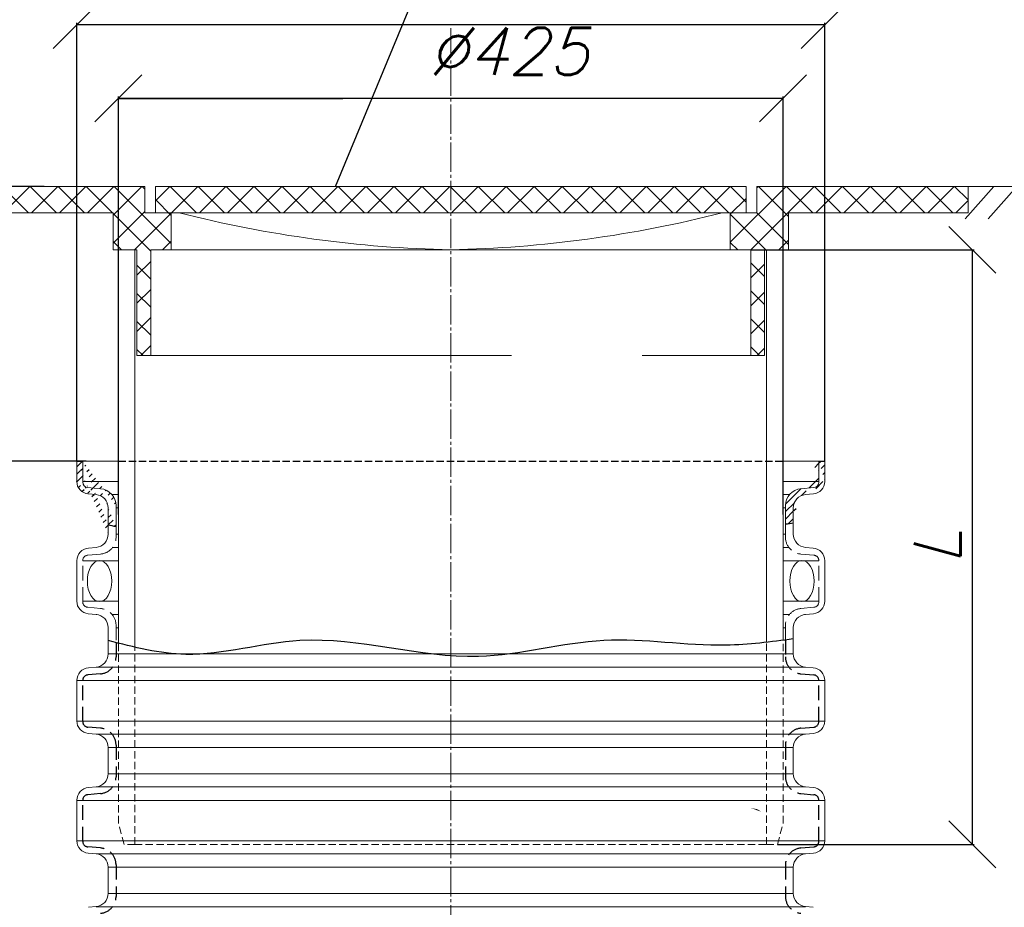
# Model space of a CAD drawing. Extents: x -23500 to 2637, y 21242 to 29547.
# Tile 121 of 121: x -171 to 1088, y 25164 to 26299. Entities that reach past the tile are written whole.
import ezdxf

# ---------------------------------------------------------------- set-up
doc = ezdxf.new("R2010")
doc.units = 0
doc.header["$LTSCALE"] = 25
for name, pattern in [('CENTER', [1.9499999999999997, 1.5, -0.15, 0.15, -0.15]), ('HIDDEN', [1.75, 1.25, -0.5]), ('HIDDEN1', [1.1, 0.75, -0.35])]:
    doc.linetypes.add(name, pattern=pattern)
doc.layers.get('0').update_dxf_attribs({"linetype": 'CONTINUOUS', "lineweight": 13})
doc.layers.get('DEFPOINTS').update_dxf_attribs({"linetype": 'CONTINUOUS'})
for name, color, linetype in [('0_5', 250, 'CONTINUOUS'), ('ASS', 7, 'CONTINUOUS'), ('CIENKA', 1, 'CONTINUOUS')]:
    doc.layers.add(name, color=color, linetype=linetype)
doc.styles.add('GOST', font='simplex.shx', dxfattribs={"oblique": 15})
doc.styles.get("Standard").update_dxf_attribs({"font": 'ARIAL.TTF', "height": 50})
doc.dimstyles.get("Standard").update_dxf_attribs({"dimtxt": 0.18, "dimasz": 0.18, "dimexe": 0.18, "dimexo": 0.0625, "dimgap": 0.09, "dimtad": 0, "dimtih": 1, "dimtoh": 1, "dimdec": 4, "dimzin": 0, "dimdsep": 46, "dimtxsty": 'Standard', "dimcen": 0.09, "dimadec": 0, "dimazin": 0, "dimtfac": 1, "dimtdec": 4, "dimtofl": 0, "dimtmove": 0, "dimatfit": 3, "dimfxl": 1, "dimtolj": 1, "dimtzin": 0, "dimarcsym": 0})
doc.dimstyles.new('STD_CADM', dxfattribs={"dimtxt": 4, "dimasz": 3, "dimexe": 2.5, "dimexo": 0, "dimgap": 0.09, "dimtad": 0, "dimdsep": 46, "dimtxsty": 'Standard', "dimcen": 0.09, "dimclrd": 1, "dimclre": 1, "dimclrt": 7, "dimadec": 0, "dimazin": 0, "dimtfac": 0.75, "dimtmove": 0, "dimatfit": 3, "dimfxl": 1, "dimtvp": 0.75, "dimtolj": 1, "dimarcsym": 0})

# ---------------------------------------------------------------- blocks, each defined once
blk = doc.blocks.new('_Oblique')
at = {"color": 0, "linetype": 'ByBlock', "lineweight": -2}
blk.add_line((0.5, 0.5), (-0.5, -0.5), dxfattribs=at)
blk = doc.blocks.new('*D1369')
at = {"color": 1, "linetype": 'Continuous', "lineweight": -2}
for p, q in [((-86.0502256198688, 25734.4441249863), (-335.3380271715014, 25734.4441249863)), ((-332.8380271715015, 23897.09668525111), (-332.8380271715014, 25734.4441249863)), ((-98.06475682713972, 23897.09668525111), (-335.3380271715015, 23897.09668525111))]:
    blk.add_line(p, q, dxfattribs=at)
at = {"layer": 'DEFPOINTS', "color": 0, "lineweight": 5}
for p in [(-332.8380271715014, 25734.4441249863), (-86.0502256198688, 25734.4441249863), (-98.06475682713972, 23897.09668525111)]:
    blk.add_point(p, dxfattribs=at)
at = {"color": 1, "linetype": 'Continuous', "lineweight": -2, "xscale": 60, "yscale": 60, "zscale": 60}
for p, rotation in [((-332.8380271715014, 25734.4441249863), 90), ((-332.8380271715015, 23897.09668525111), 270)]:
    blk.add_blockref('_Oblique', p, dxfattribs=dict(at, rotation=rotation))
at = {"color": 1, "insert": (-392.8380271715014, 24815.77040511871), "char_height": 60, "attachment_point": 5, "rotation": 90, "style": 'GOST'}
blk.add_mtext('\\A1;H3', dxfattribs=at)
blk = doc.blocks.new('*D1370')
at = {"color": 1, "linetype": 'Continuous', "lineweight": -2}
for p, q in [((1764.100135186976, 26085.6837960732), (2032.875321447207, 26085.6837960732)), ((2030.375321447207, 23211.58280764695), (2030.375321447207, 26085.6837960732)), ((1030.511361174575, 23211.58280764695), (2032.875321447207, 23211.58280764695))]:
    blk.add_line(p, q, dxfattribs=at)
at = {"layer": 'DEFPOINTS', "color": 0, "lineweight": 5}
for p in [(1764.100135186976, 26085.6837960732), (2030.375321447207, 26085.6837960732), (1030.511361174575, 23211.58280764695)]:
    blk.add_point(p, dxfattribs=at)
at = {"color": 1, "linetype": 'Continuous', "lineweight": -2, "xscale": 60, "yscale": 60, "zscale": 60}
for p, rotation in [((2030.375321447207, 26085.6837960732), 90), ((2030.375321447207, 23211.58280764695), 270)]:
    blk.add_blockref('_Oblique', p, dxfattribs=dict(at, rotation=rotation))
at = {"color": 1, "insert": (1970.375321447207, 24648.63330186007), "char_height": 60, "attachment_point": 5, "rotation": 90, "style": 'GOST'}
blk.add_mtext('\\A1;H', dxfattribs=at)
blk = doc.blocks.new('*D1374')
at = {"color": 1, "linetype": 'Continuous', "lineweight": -2}
for p, q in [((-332.0046029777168, 26085.6837960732), (-332.0046029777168, 26566.58912773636)), ((-139.58866198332, 26085.6837960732), (-334.5046029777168, 26085.6837960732)), ((-332.0046029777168, 25734.4441249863), (-332.0046029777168, 26085.6837960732)), ((-91.34184039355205, 25734.4441249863), (-334.5046029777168, 25734.4441249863))]:
    blk.add_line(p, q, dxfattribs=at)
at = {"layer": 'DEFPOINTS', "color": 0, "lineweight": 5}
for p in [(-332.0046029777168, 26085.6837960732), (-139.58866198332, 26085.6837960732), (-91.34184039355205, 25734.4441249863)]:
    blk.add_point(p, dxfattribs=at)
at = {"color": 1, "linetype": 'Continuous', "lineweight": -2, "xscale": 60, "yscale": 60, "zscale": 60}
for p, rotation in [((-332.0046029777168, 26085.6837960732), 90), ((-332.0046029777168, 25734.4441249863), 270)]:
    blk.add_blockref('_Oblique', p, dxfattribs=dict(at, rotation=rotation))
at = {"color": 1, "insert": (-392.0046029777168, 26356.13646190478), "char_height": 60, "attachment_point": 5, "rotation": 90, "style": 'GOST'}
blk.add_mtext('\\A1;min. 100', dxfattribs=at)
blk = doc.blocks.new('*D1375')
at = {"color": 1, "linetype": 'Continuous', "lineweight": -2}
for p, q in [((-98.06555387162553, 25734.4441249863), (-98.06555387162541, 26294.68638088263)), ((858.3870889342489, 26292.18638088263), (-98.06555387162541, 26292.18638088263)), ((858.3870889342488, 25734.4441249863), (858.3870889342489, 26294.68638088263))]:
    blk.add_line(p, q, dxfattribs=at)
at = {"layer": 'DEFPOINTS', "color": 0, "lineweight": 5}
for p in [(-98.06555387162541, 26292.18638088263), (-98.06555387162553, 25734.4441249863), (858.3870889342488, 25734.4441249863)]:
    blk.add_point(p, dxfattribs=at)
at = {"color": 1, "linetype": 'Continuous', "lineweight": -2, "xscale": 60, "yscale": 60, "zscale": 60, "rotation": 180}
blk.add_blockref('_Oblique', (-98.06555387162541, 26292.18638088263), dxfattribs=at)
at = {"color": 1, "linetype": 'Continuous', "lineweight": -2, "xscale": 60, "yscale": 60, "zscale": 60}
blk.add_blockref('_Oblique', (858.3870889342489, 26292.18638088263), dxfattribs=at)
at = {"color": 1, "insert": (421.152327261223, 26352.18638088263), "char_height": 60, "attachment_point": 5, "style": 'GOST'}
blk.add_mtext('\\A1;%%c476', dxfattribs=at)
blk = doc.blocks.new('*D1376')
at = {"color": 1, "linetype": 'Continuous', "lineweight": -2}
for p, q in [((-44.8392344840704, 25666.33495667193), (-44.83923448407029, 26200.74311734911)), ((805.1607655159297, 26198.24311734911), (-44.83923448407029, 26198.24311734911)), ((805.1607655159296, 25666.33495667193), (805.1607655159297, 26200.74311734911))]:
    blk.add_line(p, q, dxfattribs=at)
at = {"layer": 'DEFPOINTS', "color": 0, "lineweight": 5}
for p in [(-44.83923448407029, 26198.24311734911), (-44.8392344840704, 25666.33495667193), (805.1607655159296, 25666.33495667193)]:
    blk.add_point(p, dxfattribs=at)
at = {"color": 1, "linetype": 'Continuous', "lineweight": -2, "xscale": 60, "yscale": 60, "zscale": 60, "rotation": 180}
blk.add_blockref('_Oblique', (-44.83923448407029, 26198.24311734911), dxfattribs=at)
at = {"color": 1, "linetype": 'Continuous', "lineweight": -2, "xscale": 60, "yscale": 60, "zscale": 60}
blk.add_blockref('_Oblique', (805.1607655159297, 26198.24311734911), dxfattribs=at)
at = {"color": 1, "insert": (453.8085501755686, 26258.24311734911), "char_height": 60, "attachment_point": 5, "style": 'GOST'}
blk.add_mtext('\\A1;%%c425', dxfattribs=at)
blk = doc.blocks.new('*D1377')
at = {"color": 1, "lineweight": -2}
for p, q in [((763.827074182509, 26004.62848736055), (1049.62194875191, 26004.62848736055)), ((1047.12194875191, 25244.42533690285), (1047.12194875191, 26004.62848736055)), ((797.9257186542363, 25244.42533690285), (1049.62194875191, 25244.42533690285))]:
    blk.add_line(p, q, dxfattribs=at)
at = {"layer": 'DEFPOINTS', "color": 0, "lineweight": 5}
for p in [(763.827074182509, 26004.62848736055), (1047.12194875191, 26004.62848736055), (797.9257186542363, 25244.42533690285)]:
    blk.add_point(p, dxfattribs=at)
at = {"color": 1, "lineweight": -2, "xscale": 60, "yscale": 60, "zscale": 60}
for p, rotation in [((1047.12194875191, 26004.62848736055), 90), ((1047.12194875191, 25244.42533690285), 270)]:
    blk.add_blockref('_Oblique', p, dxfattribs=dict(at, rotation=rotation))
at = {"color": 1, "insert": (1002.12194875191, 25624.5269121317), "char_height": 60, "attachment_point": 5, "rotation": 90, "style": 'GOST'}
blk.add_mtext('\\A1;L', dxfattribs=at)

msp = doc.modelspace()

# ---------------------------------------------------------------- hatches: boundary and pattern name
at = {"linetype": 'Continuous'}
h = msp.add_hatch(dxfattribs=at)
h.set_pattern_fill('ANSI37', scale=202.6382717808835, style=0)
h.set_pattern_definition([(45, (-695.319839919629, 22575.31533219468), (-17.91086201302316, 17.91086201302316), []), (135, (-695.319839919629, 22575.31533219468), (-17.91086201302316, -17.91086201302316), [])])
h.paths.add_polyline_path([(380.1607675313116, 26085.6837960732), (2.43851685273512, 26085.6837960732), (2.43851685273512, 26051.91075077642), (380.1607675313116, 26051.91075077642)])
h.paths.add_polyline_path([(380.1607675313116, 26051.91075077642), (757.8830182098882, 26051.91075077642), (757.8830182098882, 26085.6837960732), (380.1607675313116, 26085.6837960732)])
h.paths.add_polyline_path([(737.6191910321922, 26051.91075077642), (737.6191910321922, 26004.62848736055), (763.827074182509, 26004.62848736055), (763.827074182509, 25869.53630617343), (781.3890577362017, 25869.53630617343), (781.3890577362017, 26004.62848736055), (811.9198906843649, 26004.62848736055), (811.9198906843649, 26051.91075077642), (1041.576598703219, 26051.91075077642), (1041.576598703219, 26085.6837960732), (771.392236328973, 26085.6837960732), (771.392236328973, 26051.91075077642)])
h.paths.add_polyline_path([(-11.07070126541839, 26051.91075077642), (-11.07070126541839, 26085.6837960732), (-281.2550636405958, 26085.6837960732), (-281.2550636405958, 26051.91075077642), (-51.59835562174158, 26051.91075077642), (-51.59835562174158, 26004.62848736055), (-21.06752267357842, 26004.62848736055), (-21.06752267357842, 25869.53630617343), (-3.505539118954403, 25869.53630617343), (-3.505539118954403, 26004.62848736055), (22.70234403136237, 26004.62848736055), (22.70234403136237, 26051.91075077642)])
h = msp.add_hatch(dxfattribs=at)
h.set_pattern_fill('ANSI37', scale=67.54609059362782, style=0)
h.set_pattern_definition([(45, (-1816.680104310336, 22971.56126145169), (-5.970287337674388, 5.970287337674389), []), (135, (-1816.680104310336, 22971.56126145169), (-5.970287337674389, -5.970287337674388), [])])
edge = h.paths.add_edge_path()
edge.add_ellipse((-68.97458677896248, 25581.03074400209), major_axis=(0, 26.28307913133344), ratio=0.5928432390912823, start_angle=270, end_angle=630, ccw=False)
h = msp.add_hatch(dxfattribs=at)
h.set_pattern_fill('ANSI37', scale=67.54609059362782, style=0)
h.set_pattern_definition([(135, (2577.001643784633, 22971.56126145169), (5.970287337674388, 5.970287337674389), []), (45.00000000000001, (2577.001643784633, 22971.56126145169), (5.970287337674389, -5.970287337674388), [])])
edge = h.paths.add_edge_path()
edge.add_ellipse((829.2961262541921, 25581.03074400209), major_axis=(0, 26.28307913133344), ratio=0.5928432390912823, start_angle=-270, end_angle=90)
at = {"layer": 'CIENKA', "linetype": 'Continuous', "ltscale": 10}
h = msp.add_hatch(dxfattribs=at)
h.set_pattern_fill('ANSI31', scale=54.03687247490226, style=0)
h.set_pattern_definition([(45, (-98.06475682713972, 25641.1601629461), (-4.776229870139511, 4.776229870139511), [])])
edge = h.paths.add_edge_path()
edge.add_line((-57.87780495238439, 25674.61580038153), (-57.87780495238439, 25641.1601629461))
edge.add_arc((-74.95725949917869, 25674.61580038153), 17.07945454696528, 0, 85.0000000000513)
edge.add_line((-84.10992840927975, 25700.61337964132), (-67.64065823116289, 25699.17250520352))
edge.add_spline(control_points=[(-47.83106698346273, 25650.28254088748), (-51.18008723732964, 25651.13476926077), (-54.52894609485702, 25651.99517926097), (-57.87780495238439, 25652.8555892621)], knot_values=[64.48696181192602, 64.48696181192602, 64.48696181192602, 64.48696181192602, 65.24345523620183, 65.24345523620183, 65.24345523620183, 65.24345523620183], degree=3, periodic=0)
edge.add_line((-90.5297033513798, 25734.4441249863), (-90.5297033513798, 25707.61933460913))
edge.add_arc((-82.09044345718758, 25708.41990105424), 15.97431337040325, 180.0000000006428, 265.0000000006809, ccw=False)
edge.add_arc((-83.49698677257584, 25707.61933460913), 7.032716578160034, 180, 265.0000000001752)
edge.add_line((-98.06475682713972, 25734.4441249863), (-90.5297033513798, 25734.4441249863))
edge.add_line((-47.83106698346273, 25677.55412987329), (-47.83106698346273, 25650.28254088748))
edge.add_arc((-69.5320209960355, 25677.55412987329), 21.70095401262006, 1.1327188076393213e-09, 85.00000000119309, ccw=False)
edge.add_line((-73.46868695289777, 25691.63026244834), (-83.48269660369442, 25692.5063747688))
edge.add_line((-98.06475682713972, 25708.41990105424), (-98.06475682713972, 25734.4441249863))
h = msp.add_hatch(dxfattribs=at)
h.set_pattern_fill('ANSI31', scale=54.03687247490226, style=0)
h.set_pattern_definition([(45, (808.1510079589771, 25641.1601629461), (-4.776229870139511, 4.776229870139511), [])])
edge = h.paths.add_edge_path()
edge.add_arc((843.8169277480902, 25707.61933460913), 7.032716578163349, 274.9999999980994, 359.9999999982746)
edge.add_arc((842.4103844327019, 25708.41990105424), 15.97431337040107, 274.9999999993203, 359.9999999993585)
edge.add_line((850.8496443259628, 25707.61933460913), (850.8496443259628, 25734.4441249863))
edge.add_arc((829.8519619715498, 25677.55412987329), 21.70095401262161, 94.99999999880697, 179.9999999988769)
edge.add_line((808.1510079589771, 25677.55412987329), (808.1510079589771, 25653.66234599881))
edge.add_line((833.7886279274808, 25691.63026244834), (843.8026375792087, 25692.5063747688))
edge.add_arc((835.277200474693, 25674.61580038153), 17.0794545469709, 94.99999999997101, 180, ccw=False)
edge.add_line((818.1977459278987, 25674.61580038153), (818.1977459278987, 25641.1601629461))
edge.add_line((827.9605992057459, 25699.17250520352), (844.4298693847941, 25700.61337964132))
edge.add_spline(control_points=[(818.1977459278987, 25654.9793984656), (814.8488851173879, 25654.53864794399), (811.5000243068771, 25654.09789742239), (808.1510079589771, 25653.66234599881)], knot_values=[0, 0, 0, 0, 0.7477866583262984, 0.7477866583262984, 0.7477866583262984, 0.7477866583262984], degree=3, periodic=0)
edge.add_line((858.384697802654, 25734.4441249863), (850.8496443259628, 25734.4441249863))
edge.add_line((858.384697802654, 25708.41990105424), (858.384697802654, 25734.4441249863))

# ---------------------------------------------------------------- linework, layer by layer
at = {"color": 7, "linetype": 'CENTER'}
msp.add_line((380.1607675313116, 26287.90478161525), (380.1607675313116, 23039.10471229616), dxfattribs=at)
at = {"color": 7, "linetype": 'Continuous'}
for p, q in [((-11.07070126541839, 26085.6837960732), (-281.2550636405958, 26085.6837960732)), ((-11.07070126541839, 26051.91075077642), (-11.07070126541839, 26085.6837960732)), ((380.1607675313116, 26085.6837960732), (2.43851685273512, 26085.6837960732)), ((2.43851685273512, 26051.91075077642), (2.43851685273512, 26085.6837960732)), ((380.1607675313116, 26085.6837960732), (757.8830182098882, 26085.6837960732)), ((757.8830182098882, 26051.91075077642), (757.8830182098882, 26085.6837960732)), ((771.392236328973, 26085.6837960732), (1041.576598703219, 26085.6837960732)), ((771.392236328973, 26051.91075077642), (771.392236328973, 26085.6837960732)), ((911.9140964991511, 26085.6837960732), (1764.100135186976, 26085.6837960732)), ((1037.777320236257, 26044.02348834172), (1074.443310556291, 26085.6837960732)), ((1041.576598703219, 26051.91075077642), (1041.576598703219, 26085.6837960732)), ((1067.265660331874, 26044.02348834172), (1103.931650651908, 26085.6837960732)), ((-51.59835562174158, 26051.91075077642), (-281.2550636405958, 26051.91075077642)), ((-51.59835562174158, 26004.62848736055), (-51.59835562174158, 26051.91075077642)), ((380.1607675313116, 26051.91075077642), (-11.07070126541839, 26051.91075077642)), ((22.70234403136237, 26004.62848736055), (22.70234403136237, 26051.91075077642)), ((380.1607675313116, 26051.91075077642), (771.392236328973, 26051.91075077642)), ((737.6191910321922, 26004.62848736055), (737.6191910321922, 26051.91075077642)), ((811.9198906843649, 26051.91075077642), (1041.576598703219, 26051.91075077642)), ((811.9198906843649, 26004.62848736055), (811.9198906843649, 26051.91075077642)), ((-21.06752267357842, 26004.62848736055), (-51.59835562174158, 26004.62848736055)), ((-44.83940969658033, 25501.65227067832), (-44.83527632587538, 26004.62848804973)), ((-23.76540813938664, 25496.54155082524), (-23.76540813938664, 26004.62848804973)), ((-21.06752267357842, 25869.53630617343), (-21.06752267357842, 26004.62848736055)), ((-3.505539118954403, 25869.53630617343), (-3.505539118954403, 26004.62848736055)), ((22.70234403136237, 26004.62848736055), (-3.505539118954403, 26004.62848736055)), ((22.70234403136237, 26004.62848736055), (380.1607675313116, 26004.62848736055)), ((737.6191910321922, 26004.62848736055), (380.1607675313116, 26004.62848736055)), ((737.6191910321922, 26004.62848736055), (763.827074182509, 26004.62848736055)), ((763.827074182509, 25869.53630617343), (763.827074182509, 26004.62848736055)), ((781.3890577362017, 26004.62848736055), (811.9198906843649, 26004.62848736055)), ((781.3890577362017, 25869.53630617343), (781.3890577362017, 26004.62848736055)), ((784.0948595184, 25502.82370483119), (784.0948595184, 26004.62848804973)), ((805.1737518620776, 25505.40526954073), (805.1737518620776, 26004.62848804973)), ((-3.505539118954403, 25869.53630617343), (-21.06752267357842, 25869.53630617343)), ((-3.505539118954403, 25869.53630617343), (457.6706546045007, 25869.53630617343)), ((624.8166374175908, 25869.53630617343), (763.827074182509, 25869.53630617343)), ((763.827074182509, 25869.53630617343), (781.3890577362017, 25869.53630617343)), ((-98.06555387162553, 25734.4441249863), (-44.8374966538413, 25734.4441249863)), ((-98.06475682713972, 25734.4441249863), (-98.06475682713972, 25708.41990105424)), ((-98.06475682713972, 25734.4441249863), (-44.8374966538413, 25734.4441249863)), ((805.1737518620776, 25734.4441249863), (858.3870889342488, 25734.4441249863)), ((805.1737518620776, 25734.4441249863), (858.3862918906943, 25734.4441249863)), ((858.384697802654, 25734.4441249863), (858.384697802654, 25708.41990105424)), ((-90.5297033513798, 25708.41990105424), (-44.83771051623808, 25708.41990105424)), ((850.8496443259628, 25708.41990105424), (805.1737518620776, 25708.41990105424)), ((-83.48269660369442, 25692.5063747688), (-73.46868695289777, 25691.63026244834)), ((-53.01554749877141, 25691.63026244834), (-44.83784849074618, 25691.63026244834)), ((813.3354884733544, 25691.63026244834), (805.1737518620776, 25691.63026244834)), ((843.8026375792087, 25692.5063747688), (833.7886279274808, 25691.63026244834)), ((-57.87780495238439, 25674.61580038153), (-57.87780495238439, 25641.1601629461)), ((-47.83106698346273, 25674.61580038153), (-44.83798831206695, 25674.61580038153)), ((808.1510079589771, 25674.61580038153), (805.1737518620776, 25674.61580038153)), ((818.1977459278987, 25674.61580038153), (818.1977459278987, 25641.1601629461)), ((-47.83106698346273, 25641.1601629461), (-44.83826324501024, 25641.1601629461)), ((808.1510079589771, 25641.1601629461), (805.1737518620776, 25641.1601629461)), ((-83.20756339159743, 25623.29365959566), (-73.46868695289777, 25624.14570087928)), ((-52.20102226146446, 25624.14570088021), (-44.83840306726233, 25624.14570088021)), ((812.5209632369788, 25624.14570088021), (805.1737518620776, 25624.14570088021)), ((843.5275043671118, 25623.29365959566), (833.7886279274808, 25624.14570087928)), ((-98.06475682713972, 25607.07987809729), (-98.06475682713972, 25555.30761440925)), ((-90.5297033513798, 25607.07987809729), (-44.83854331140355, 25607.07987809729)), ((850.8496443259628, 25607.07987809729), (805.1737518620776, 25607.07987809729)), ((858.384697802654, 25607.07987809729), (858.384697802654, 25555.30761440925)), ((-98.06475682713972, 25555.16952232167), (-98.06415993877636, 25555.16952232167)), ((-90.5297033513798, 25555.16952232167), (-44.83896990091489, 25555.16952232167)), ((850.8496443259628, 25555.16952232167), (805.1737518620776, 25555.16952232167)), ((858.384697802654, 25555.16952232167), (858.3841009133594, 25555.16952232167)), ((-83.48269660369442, 25539.39408812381), (-73.46868695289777, 25538.51797580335)), ((-73.46868695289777, 25538.37988371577), (-72.33125417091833, 25538.37988371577)), ((-52.89884834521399, 25538.37988371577), (-44.839107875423, 25538.37988371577)), ((813.218789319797, 25538.37988371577), (805.1737518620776, 25538.37988371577)), ((833.7886279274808, 25538.37988371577), (832.6511951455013, 25538.37988371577)), ((843.8026375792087, 25539.39408812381), (833.7886279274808, 25538.51797580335)), ((-57.87780495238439, 25521.50351373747), (-57.87780495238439, 25488.04787630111)), ((-47.83106698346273, 25521.36542164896), (-44.83924769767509, 25521.36542164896)), ((808.1510079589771, 25521.36542164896), (805.1737518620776, 25521.36542164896)), ((818.1977459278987, 25521.50351373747), (818.1977459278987, 25488.04787630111)), ((-57.87780495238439, 25487.90978421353), (380.1599704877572, 25487.90978421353)), ((818.1977459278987, 25487.90978421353), (380.1599704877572, 25487.90978421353)), ((-83.20756339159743, 25470.1813729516), (-73.46868695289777, 25471.03341423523)), ((-73.46868695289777, 25470.89532214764), (380.1599704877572, 25470.89532214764)), ((833.7886279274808, 25470.89532214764), (380.1599704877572, 25470.89532214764)), ((843.5275043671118, 25470.1813729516), (833.7886279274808, 25471.03341423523)), ((-98.06475682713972, 25453.96759145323), (-98.06475682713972, 25402.1953277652)), ((-98.06475682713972, 25453.82949936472), (380.1599704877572, 25453.82949936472)), ((858.384697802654, 25453.82949936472), (380.1599704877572, 25453.82949936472)), ((858.384697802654, 25453.96759145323), (858.384697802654, 25402.1953277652)), ((-98.06475682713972, 25402.05723567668), (380.1599704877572, 25402.05723567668)), ((858.3844226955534, 25402.05227229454), (380.1596954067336, 25402.05723567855)), ((-83.48269660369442, 25386.28180147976), (-73.46868695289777, 25385.40568915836)), ((-73.46868695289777, 25385.26759707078), (380.1599704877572, 25385.26759707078)), ((833.7881785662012, 25385.26288896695), (380.1595211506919, 25385.26759707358)), ((843.8026375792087, 25386.28180147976), (833.7886279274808, 25385.40568915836)), ((-57.87780495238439, 25368.39122709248), (-57.87780495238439, 25334.93558965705)), ((-57.87780495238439, 25368.2531350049), (380.1599704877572, 25368.2531350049)), ((818.1971199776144, 25368.24858871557), (380.1593445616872, 25368.25313500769)), ((818.1977459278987, 25368.39122709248), (818.1977459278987, 25334.93558965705)), ((-57.87780495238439, 25334.79749756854), (380.1599704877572, 25334.79749756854)), ((818.1977459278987, 25334.79749756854), (380.1599704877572, 25334.79749756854)), ((-83.20756339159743, 25317.06908630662), (-73.46868695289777, 25317.92112759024)), ((-73.46868695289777, 25317.78303550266), (380.1599704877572, 25317.78303550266)), ((833.7886279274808, 25317.78303550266), (380.1599704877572, 25317.78303550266)), ((843.5275043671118, 25317.06908630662), (833.7886279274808, 25317.92112759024)), ((-98.06475682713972, 25300.85530480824), (-98.06475682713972, 25249.08304112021)), ((-98.06475682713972, 25300.71721272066), (380.1599704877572, 25300.71721272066)), ((858.384697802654, 25300.71721272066), (380.1599704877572, 25300.71721272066)), ((858.384697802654, 25300.85530480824), (858.384697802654, 25249.08304112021)), ((-98.06475682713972, 25248.94494903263), (380.1599704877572, 25248.94494903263)), ((858.384697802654, 25248.94494903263), (380.1599704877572, 25248.94494903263)), ((-83.48269660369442, 25233.16951483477), (-73.46868695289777, 25232.29340251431)), ((-73.46868695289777, 25232.15531042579), (380.1599704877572, 25232.15531042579)), ((833.7886279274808, 25232.15531042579), (380.1599704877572, 25232.15531042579)), ((843.8026375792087, 25233.16951483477), (833.7886279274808, 25232.29340251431)), ((-57.87780495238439, 25215.27894044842), (-57.87780495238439, 25181.82330301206)), ((-57.87780495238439, 25215.14084835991), (380.1599704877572, 25215.14084835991)), ((818.1977459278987, 25215.14084835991), (380.1599704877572, 25215.14084835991)), ((818.1977459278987, 25215.27894044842), (818.1977459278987, 25181.82330301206)), ((-57.87780495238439, 25181.68521092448), (380.1599704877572, 25181.68521092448)), ((818.1977459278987, 25181.68521092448), (380.1599704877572, 25181.68521092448)), ((-83.20756339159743, 25163.95679966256), (-73.46868695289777, 25164.80884094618)), ((-73.46868695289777, 25164.67074885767), (380.1599704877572, 25164.67074885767)), ((833.7886279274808, 25164.67074885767), (380.1599704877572, 25164.67074885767)), ((843.5275043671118, 25163.95679966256), (833.7886279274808, 25164.80884094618))]:
    msp.add_line(p, q, dxfattribs=at)
at = {"color": 7}
for p, q in [((-90.5297033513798, 25707.61933460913), (-90.5297033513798, 25734.4441249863)), ((850.8496443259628, 25707.61933460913), (850.8496443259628, 25734.4441249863)), ((-67.64065823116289, 25699.17250520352), (-84.10992840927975, 25700.61337964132)), ((827.9605992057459, 25699.17250520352), (844.4298693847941, 25700.61337964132)), ((-47.83106698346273, 25677.55412987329), (-47.83106698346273, 25650.28254088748)), ((808.1510079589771, 25677.55412987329), (808.1510079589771, 25653.66234599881))]:
    msp.add_line(p, q, dxfattribs=at)
at = {"color": 7, "linetype": 'HIDDEN1'}
for p, q in [((-47.83106698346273, 25650.28254088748), (-47.83106698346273, 25637.20586504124)), ((808.1510079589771, 25653.66234599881), (808.1510079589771, 25637.20586504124)), ((-67.64065823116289, 25615.58748971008), (-84.10992840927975, 25614.14661527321)), ((827.9605992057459, 25615.58748971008), (844.4298693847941, 25614.14661527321)), ((-90.5297033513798, 25554.50704796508), (-90.5297033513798, 25607.14066030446)), ((850.8496443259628, 25554.50704796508), (850.8496443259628, 25607.14066030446)), ((-67.64065823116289, 25546.06021855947), (-84.10992840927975, 25547.50109299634)), ((827.9605992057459, 25546.06021855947), (844.4298693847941, 25547.50109299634)), ((-47.83106698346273, 25524.4418432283), (-47.83106698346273, 25502.41115638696)), ((808.1510079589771, 25524.4418432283), (808.1510079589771, 25505.79096149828))]:
    msp.add_line(p, q, dxfattribs=at)
at = {"color": 7, "linetype": 'HIDDEN1', "ltscale": 0.5}
for p, q in [((-44.83527632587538, 25271.44377382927), (-44.83527632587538, 25501.65122580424)), ((-23.76089606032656, 25244.42533759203), (-23.76089606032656, 25496.54051918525)), ((784.09937159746, 25244.42533759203), (784.09937159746, 25502.82421772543)), ((805.1737518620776, 25271.44377382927), (805.1737518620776, 25505.40526954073)), ((-37.59571335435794, 25244.42535110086), (-44.83527632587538, 25271.4437873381)), ((797.9341888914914, 25244.42535110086), (805.1737518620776, 25271.4437873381)), ((-23.76089606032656, 25244.42535110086), (-37.59571335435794, 25244.42535110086)), ((-23.76089606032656, 25244.42535110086), (784.09937159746, 25244.42535110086)), ((784.09937159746, 25244.42535110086), (797.9341888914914, 25244.42535110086))]:
    msp.add_line(p, q, dxfattribs=at)
at = {"color": 7, "linetype": 'Continuous'}
for centre, radius, start, end in [((412.1027734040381, 27536.92503467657), 1532.629441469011, 255.6806769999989, 268.8057940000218), ((348.2187616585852, 27536.92503467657), 1532.629441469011, 271.1942059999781, 284.319323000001), ((-82.09044345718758, 25708.41990105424), 15.97431337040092, 180, 265.0000000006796), ((842.4103844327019, 25708.41990105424), 15.97431337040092, 274.9999999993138, 0), ((-74.95725949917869, 25674.61580038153), 17.07945454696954, 0, 85.00000000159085), ((835.277200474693, 25674.61580038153), 17.07945454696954, 95.0000000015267, 180), ((-74.95725949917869, 25641.1601629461), 17.07945454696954, 274.9999999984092, 0), ((835.277200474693, 25641.1601629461), 17.07945454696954, 180, 264.9999999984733), ((-81.78904131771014, 25607.07987809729), 16.27571550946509, 95.0000000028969, 180), ((842.1089822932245, 25607.07987809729), 16.27571550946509, 0, 85.00000000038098), ((-82.09044345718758, 25555.30761440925), 15.97431337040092, 180, 265.0000000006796), ((842.4103844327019, 25555.30761440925), 15.97431337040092, 274.9999999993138, 0), ((-74.95725949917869, 25521.50351373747), 17.07945454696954, 0, 85.00000000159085), ((835.277200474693, 25521.50351373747), 17.07945454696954, 95.0000000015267, 180), ((-74.95725949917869, 25488.04787630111), 17.07945454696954, 274.9999999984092, 0), ((835.277200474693, 25488.04787630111), 17.07945454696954, 180, 264.9999999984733), ((-81.78904131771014, 25453.96759145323), 16.27571550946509, 95.0000000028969, 180), ((842.1089822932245, 25453.96759145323), 16.27571550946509, 0, 85.00000000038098), ((-82.09044345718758, 25402.1953277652), 15.97431337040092, 180, 265.0000000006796), ((842.4103844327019, 25402.1953277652), 15.97431337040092, 274.9999999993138, 0), ((-74.95725949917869, 25368.39122709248), 17.07945454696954, 0, 85.00000000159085), ((835.277200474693, 25368.39122709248), 17.07945454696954, 95.00000000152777, 180), ((-74.95725949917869, 25334.93558965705), 17.07945454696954, 274.9999999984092, 0), ((835.277200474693, 25334.93558965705), 17.07945454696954, 180, 264.9999999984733), ((-81.78904131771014, 25300.85530480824), 16.27571550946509, 95.0000000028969, 180), ((842.1089822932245, 25300.85530480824), 16.27571550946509, 0, 85.00000000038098), ((-82.09044345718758, 25249.08304112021), 15.97431337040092, 180, 265.0000000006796), ((842.4103844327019, 25249.08304112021), 15.97431337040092, 274.9999999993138, 0), ((-74.95725949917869, 25215.27894044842), 17.07945454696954, 0, 85.00000000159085), ((835.277200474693, 25215.27894044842), 17.07945454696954, 95.00000000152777, 180), ((-74.95725949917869, 25181.82330301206), 17.07945454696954, 274.9999999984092, 0), ((835.277200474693, 25181.82330301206), 17.07945454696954, 180, 264.9999999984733)]:
    msp.add_arc(centre, radius, start, end, dxfattribs=at)
at = {"color": 7}
for centre, radius, start, end in [((-83.49698677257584, 25707.61933460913), 7.032716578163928, 180, 265.0000000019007), ((-69.5320209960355, 25677.55412987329), 21.70095401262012, 0, 85.00000000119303), ((829.8519619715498, 25677.55412987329), 21.70095401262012, 95.00000000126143, 180), ((843.8169277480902, 25707.61933460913), 7.032716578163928, 274.9999999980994, 0)]:
    msp.add_arc(centre, radius, start, end, dxfattribs=at)
at = {"color": 7, "linetype": 'HIDDEN1'}
for centre, radius, start, end in [((-69.5320209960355, 25637.20586504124), 21.70095401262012, 274.9999999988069, 0), ((829.8519619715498, 25637.20586504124), 21.70095401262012, 180, 264.9999999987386), ((-83.49698677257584, 25607.14066030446), 7.032716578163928, 94.99999999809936, 180), ((843.8169277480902, 25607.14066030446), 7.032716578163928, 0, 85.00000000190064), ((-83.49698677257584, 25554.50704796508), 7.032716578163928, 180, 265.0000000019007), ((843.8169277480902, 25554.50704796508), 7.032716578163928, 274.9999999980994, 0), ((-69.5320209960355, 25524.4418432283), 21.70095401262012, 0, 85.00000000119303), ((829.8519619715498, 25524.4418432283), 21.70095401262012, 95.00000000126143, 180)]:
    msp.add_arc(centre, radius, start, end, dxfattribs=at)
at = {"color": 7, "linetype": 'Continuous'}
msp.add_ellipse((-68.97458677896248, 25581.03074400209), major_axis=(0, 26.28307913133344), ratio=0.5928432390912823, start_param=-1.570796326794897, end_param=4.71238898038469, dxfattribs=at)
at = {"color": 7, "linetype": 'Continuous', "extrusion": (0, 0, -1)}
msp.add_ellipse((829.2961262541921, 25581.03074400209), major_axis=(0, 26.28307913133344), ratio=0.5928432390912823, start_param=-1.570796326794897, end_param=4.71238898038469, dxfattribs=at)
at = {"layer": '0_5', "color": 7}
msp.add_line((-44.8392344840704, 26198.24311734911), (242.2316505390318, 26198.24311734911), dxfattribs=at)
at = {"layer": 'ASS', "color": 7, "linetype": 'Continuous'}
for points in [[(826.5158173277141, 25597.16462576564, 0, 13.50921811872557, 0), (858.8642750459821, 25621.57913319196, 0, 0, 0), (1139.428742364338, 25833.33089913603, 0, 0, 0), (1509.56994405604, 25833.33089913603, 0, 0, 0)], [(772.2925058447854, 25289.31414281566, 0, 13.50921811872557, 0), (805.1729548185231, 25276.29399731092, 0, 0, 0), (1104.850856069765, 25170.72788983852, 0, 0, 0), (1925.158193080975, 25170.72788983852, 0, 0, 0)]]:
    msp.add_lwpolyline(points, format="xyseb", dxfattribs=at)
at = {"layer": 'CIENKA', "color": 7, "linetype": 'Continuous'}
for p, q in [((-98.06475682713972, 25734.4441249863), (-90.5297033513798, 25734.4441249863)), ((850.8496443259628, 25734.4441249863), (858.384697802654, 25734.4441249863))]:
    msp.add_line(p, q, dxfattribs=at)
at = {"layer": 'CIENKA', "color": 7, "linetype": 'HIDDEN', "ltscale": 0.3}
msp.add_line((-44.8374966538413, 25734.4441249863), (805.1607655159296, 25734.4441249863), dxfattribs=at)
msp.add_line((-44.8374966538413, 25734.4441249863), (805.1607655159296, 25734.4441249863), dxfattribs=at)
at = {"layer": 'CIENKA', "color": 7, "linetype": 'HIDDEN1'}
for p, q in [((-47.83106698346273, 25502.41115638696), (-47.83106698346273, 25484.09357839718)), ((808.1510079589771, 25505.79096149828), (808.1510079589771, 25484.09357839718)), ((-67.64065823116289, 25462.47520306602), (-84.10992840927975, 25461.03432862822)), ((827.9605992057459, 25462.47520306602), (844.4298693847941, 25461.03432862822)), ((-90.5297033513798, 25401.39476132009), (-90.5297033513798, 25454.02837366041)), ((850.8496443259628, 25401.39476132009), (850.8496443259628, 25454.02837366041)), ((-67.64065823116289, 25392.94793191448), (-84.10992840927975, 25394.38880635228)), ((827.9605992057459, 25392.94793191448), (844.4298693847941, 25394.38880635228)), ((-47.83106698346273, 25371.32955658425), (-47.83106698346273, 25330.9812917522)), ((808.1510079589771, 25371.32955658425), (808.1510079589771, 25330.9812917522)), ((-67.64065823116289, 25309.36291642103), (-84.10992840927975, 25307.92204198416)), ((827.9605992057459, 25309.36291642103), (844.4298693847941, 25307.92204198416)), ((-90.5297033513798, 25248.28247467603), (-90.5297033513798, 25300.91608701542)), ((850.8496443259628, 25248.28247467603), (850.8496443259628, 25300.91608701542)), ((-67.64065823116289, 25239.83564527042), (-84.10992840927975, 25241.27651970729)), ((827.9605992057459, 25239.83564527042), (844.4298693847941, 25241.27651970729)), ((-47.83106698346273, 25218.21726993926), (-47.83106698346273, 25177.86900510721)), ((808.1510079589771, 25218.21726993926), (808.1510079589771, 25177.86900510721))]:
    msp.add_line(p, q, dxfattribs=at)
for centre, radius, start, end in [((-69.5320209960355, 25484.09357839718), 21.70095401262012, 274.9999999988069, 0), ((829.8519619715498, 25484.09357839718), 21.70095401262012, 180, 264.9999999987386), ((-83.49698677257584, 25454.02837366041), 7.032716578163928, 94.99999999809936, 180), ((843.8169277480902, 25454.02837366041), 7.032716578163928, 0, 85.00000000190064), ((-83.49698677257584, 25401.39476132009), 7.032716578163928, 180, 265.0000000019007), ((843.8169277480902, 25401.39476132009), 7.032716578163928, 274.9999999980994, 0), ((-69.5320209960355, 25371.32955658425), 21.70095401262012, 0, 85.00000000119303), ((829.8519619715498, 25371.32955658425), 21.70095401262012, 95.00000000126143, 180), ((-69.5320209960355, 25330.9812917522), 21.70095401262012, 274.9999999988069, 0), ((829.8519619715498, 25330.9812917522), 21.70095401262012, 180, 264.9999999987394), ((-83.49698677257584, 25300.91608701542), 7.032716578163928, 94.99999999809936, 180), ((843.8169277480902, 25300.91608701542), 7.032716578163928, 0, 85.00000000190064), ((-83.49698677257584, 25248.28247467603), 7.032716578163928, 180, 265.0000000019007), ((843.8169277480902, 25248.28247467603), 7.032716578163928, 274.9999999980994, 0), ((-69.5320209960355, 25218.21726993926), 21.70095401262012, 0, 85.00000000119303), ((829.8519619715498, 25218.21726993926), 21.70095401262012, 95.00000000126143, 180), ((-69.5320209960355, 25177.86900510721), 21.70095401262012, 274.9999999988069, 0), ((829.8519619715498, 25177.86900510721), 21.70095401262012, 180, 264.9999999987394)]:
    msp.add_arc(centre, radius, start, end, dxfattribs=at)
at = {"layer": 'CIENKA', "color": 7, "linetype": 'Continuous'}
for points in [[(-47.83106698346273, 25650.28254088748), (-51.18008723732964, 25651.13476926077), (-54.52894609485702, 25651.99517926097), (-57.87780495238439, 25652.8555892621)], [(818.1977459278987, 25654.9793984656), (814.8488851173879, 25654.53864794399), (811.5000243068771, 25654.09789742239), (808.1510079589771, 25653.66234599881)]]:
    msp.add_open_spline(points, degree=3, dxfattribs=at)
msp.add_spline([(818.1977459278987, 25507.10801396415), (732.250434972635, 25499.0532098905), (576.0422822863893, 25505.07673586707), (415.7259828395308, 25484.60236071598), (187.2076837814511, 25504.98956888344), (41.28550583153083, 25487.37704866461), (-57.87780495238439, 25504.98420476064)], degree=3, dxfattribs=at)

# ---------------------------------------------------------------- dimensions: what is measured, and where the dimension line sits
at = {"color": 7, "linetype": 'Continuous'}
for base, p1, p2, text, picture, middle in [((-332.0046029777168, 26085.6837960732), (-91.34184039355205, 25734.4441249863), (-139.58866198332, 26085.6837960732), 'min. 100', '*D1374', (-392.0046029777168, 26356.13646190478)), ((2030.375321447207, 26085.6837960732), (1030.511361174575, 23211.58280764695), (1764.100135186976, 26085.6837960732), 'H', '*D1370', (1970.375321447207, 24648.63330186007)), ((-332.8380271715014, 25734.4441249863), (-98.06475682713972, 23897.09668525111), (-86.0502256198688, 25734.4441249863), 'H3', '*D1369', (-392.8380271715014, 24815.77040511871))]:
    dim = msp.add_linear_dim(base=base, p1=p1, p2=p2, angle=90, text=text, dimstyle='Standard', override={"dimtxt": 60, "dimasz": 60, "dimexe": 2.5, "dimexo": 0, "dimtih": 0, "dimtoh": 0, "dimdec": 2, "dimzin": 8, "dimtxsty": 'GOST', "dimblk1": 'OBLIQUE', "dimblk2": 'OBLIQUE', "dimsah": 1, "dimclrd": 1, "dimclre": 1, "dimclrt": 1, "dimtfac": 0.6667, "dimtdec": 2, "dimtofl": 1, "dimtvp": 1, "dimtzin": 8}, dxfattribs=at)
    dim.commit()
    dim.dimension.update_dxf_attribs({"geometry": picture, "text_midpoint": middle})
for base, p1, p2, text, picture, middle in [((-98.06555387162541, 26292.18638088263), (858.3870889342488, 25734.4441249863), (-98.06555387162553, 25734.4441249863), '%%c476', '*D1375', (421.152327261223, 26292.18638088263)), ((-44.83923448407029, 26198.24311734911), (805.1607655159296, 25666.33495667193), (-44.8392344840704, 25666.33495667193), '%%c425', '*D1376', (453.8085501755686, 26198.24311734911))]:
    dim = msp.add_linear_dim(base=base, p1=p1, p2=p2, angle=180, text=text, dimstyle='Standard', override={"dimtxt": 60, "dimasz": 60, "dimexe": 2.5, "dimexo": 0, "dimtih": 0, "dimtoh": 0, "dimdec": 2, "dimtxsty": 'GOST', "dimblk1": 'OBLIQUE', "dimblk2": 'OBLIQUE', "dimsah": 1, "dimclrd": 1, "dimclre": 1, "dimclrt": 1, "dimtfac": 0.6667, "dimtdec": 2, "dimtofl": 1, "dimtvp": 1}, dxfattribs=at)
    dim.commit()
    dim.dimension.update_dxf_attribs({"geometry": picture, "text_midpoint": middle, "dimtype": 160})
at = {"color": 7}
dim = msp.add_linear_dim(base=(1047.12194875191, 26004.62848736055), p1=(797.9257186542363, 25244.42533690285), p2=(763.827074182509, 26004.62848736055), angle=90, text='L', dimstyle='STD_CADM', override={"dimtxt": 60, "dimasz": 60, "dimtxsty": 'GOST', "dimblk": 'Oblique', "dimclrt": 1, "dimadec": 4}, dxfattribs=at)
dim.commit()
dim.dimension.update_dxf_attribs({"geometry": '*D1377', "text_midpoint": (1002.12194875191, 25624.5269121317)})

# ---------------------------------------------------------------- leaders
at = {"color": 7, "linetype": 'Continuous'}
msp.add_leader([(232.9595665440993, 26085.6837960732), (475.4975793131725, 26671.6103547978), (1528.246150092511, 26671.6103547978)], dimstyle='Standard', override={"dimtxt": 3, "dimasz": 3, "dimexe": 2.5, "dimexo": 0, "dimtih": 0, "dimtoh": 0, "dimdec": 2, "dimzin": 8, "dimtxsty": 'GOST', "dimclrd": 1, "dimclre": 1, "dimclrt": 1, "dimtfac": 0.6667, "dimtdec": 2, "dimtofl": 1, "dimtvp": 1, "dimtzin": 8}, dxfattribs=at)

doc.saveas('drawing.dxf')
